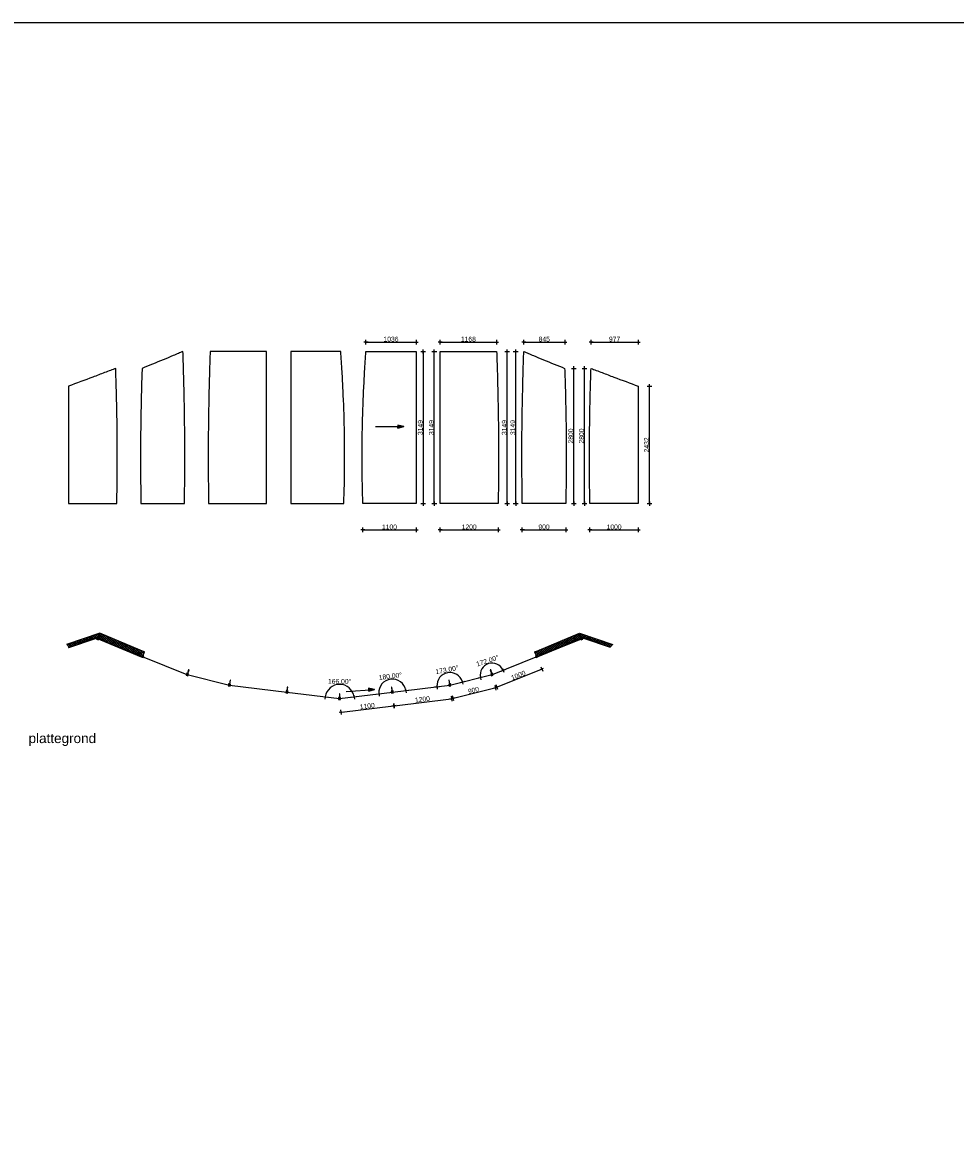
# Model space of a CAD drawing. Header units: metres. Extents: x 63115 to 703450, y -261936 to -53969.
# Tile 9 of 174: x 105493 to 124803, y -215739 to -192341. Entities that reach past the tile are written whole.
import ezdxf

# ---------------------------------------------------------------- set-up
doc = ezdxf.new("R2010")
doc.units = ezdxf.units.M
doc.header["$PDMODE"] = 35
doc.header["$PDSIZE"] = 50
doc.layers.get('0').update_dxf_attribs({"true_color": 0x83b7c5})
doc.layers.get('DEFPOINTS').update_dxf_attribs({"color": 6})
for name, color, linetype in [('_02-section-thick', 3, 'Continuous'), ('_02Binnenwanden', 2, 'Continuous'), ('_03-PROJECTION', 1, 'Continuous'), ('_05text5', 8, 'Continuous'), ('_06-DIMENSIONS', 7, 'Continuous'), ('_06dimentions50', 7, 'Continuous'), ('Make2D visible lines', 1, 'Continuous')]:
    doc.layers.add(name, color=color, linetype=linetype)
doc.styles.add('NIO 1_5 klein', font='arial.ttf', dxfattribs={"height": 10})
doc.styles.add('NIOstandard', font='arial.ttf')
doc.dimstyles.new('NIO-50-KLEIN', dxfattribs={"dimtxt": 100, "dimasz": 10, "dimexe": 2, "dimexo": 5, "dimgap": 10, "dimtad": 1, "dimdec": 0, "dimzin": 0, "dimdsep": 46, "dimtxsty": 'NIOstandard', "dimblk1": 'MAATSTR', "dimblk2": 'MAATSTR', "dimsah": 1, "dimcen": 0, "dimdle": 1.5, "dimse1": 1, "dimse2": 1, "dimclrd": 7, "dimclre": 256, "dimclrt": 256, "dimazin": 0, "dimtfac": 1, "dimtdec": 0, "dimtofl": 0, "dimtmove": 1, "dimatfit": 2, "dimldrblk": 'MAATSTR', "dimfxl": 1, "dimtvp": 1, "dimtolj": 1, "dimtzin": 0, "dimarcsym": 0})
pattern_1 = [(45, (-511.05, 401.453), (-22.45064, 22.45064), []), (135, (-511.05, 401.453), (-22.45064, -22.45064), [])]

# ---------------------------------------------------------------- blocks, each defined once
blk = doc.blocks.new('arrow')
at = {"layer": '_03-PROJECTION'}
h = blk.add_hatch(color=256, dxfattribs=at)
h.dxf.hatch_style = 1
h.paths.add_polyline_path([(-580, 39), (-580, -39), (-732, 0)])
for points in [[(0, 0), (-732, 0), (-580, 39), (-580, 0)], [(0, 0), (-732, 0), (-580, -39), (-580, 0)]]:
    blk.add_lwpolyline(points, dxfattribs=at)
blk.add_lwpolyline([(-580, 39), (-580, -39), (-732, 0)], close=True, dxfattribs=at)
blk = doc.blocks.new('pui_nieuw')
at = {"layer": '_03-PROJECTION'}
h = blk.add_hatch(dxfattribs=at)
h.set_pattern_fill('ANSI37', color=256, scale=10)
h.set_pattern_definition(pattern_1)
h.paths.add_polyline_path([(-5652, -1599), (-5610, -1660), (-5037, -1457), (-4135, -1833), (-4131, -1824), (-4103, -1836), (-4062, -1741), (-4967, -1363)])
h = blk.add_hatch(dxfattribs=at)
h.set_pattern_fill('ANSI37', color=256, scale=10)
h.set_pattern_definition(pattern_1)
h.paths.add_polyline_path([(5652, -1599), (5610, -1660), (5037, -1457), (4135, -1833), (4131, -1824), (4103, -1836), (4062, -1741), (4967, -1363)])
at = {"layer": '_02-section-thick'}
for points in [[(-5610, -1660), (-5037, -1457), (-4102, -1847)], [(-5608, -1662), (-5035, -1466), (-4106, -1854)], [(5610, -1660), (5037, -1457), (4102, -1847)], [(5608, -1662), (5035, -1466), (4106, -1854)]]:
    blk.add_lwpolyline(points, dxfattribs=at)
at = {"layer": '_02Binnenwanden'}
for points in [[(-5610, -1660), (-5037, -1457), (-4103, -1847), (-4102, -1845), (-4084, -1852), (-4047, -1748), (-4967, -1363), (-5655, -1599)], [(5610, -1660), (5037, -1457), (4103, -1847), (4102, -1845), (4084, -1852), (4047, -1748), (4967, -1363), (5655, -1599)]]:
    blk.add_lwpolyline(points, dxfattribs=at)
at = {"layer": 'Make2D visible lines'}
for points in [[(-4976, -1381), (-5006, -1455)], [(-4997, -1459), (-4967, -1385)], [(-4967, -1385), (-4976, -1381)], [(4977, -1381), (4968, -1385)], [(4968, -1385), (4997, -1459)], [(5007, -1455), (4977, -1381)], [(-5031, -1477), (-5035, -1487)], [(-5035, -1487), (-4998, -1501)], [(-5014, -1484), (-5031, -1477)], [(-5020, -1449), (-5024, -1459)], [(-5024, -1459), (-5006, -1466)], [(-5006, -1455), (-5020, -1449)], [(-5006, -1466), (-5014, -1484)], [(-5012, -1485), (-5004, -1467)], [(-4994, -1492), (-5012, -1485)], [(-4083, -1852), (-5010, -1478)], [(-5004, -1467), (-4987, -1474)], [(-4998, -1501), (-4994, -1492)], [(-4983, -1464), (-4997, -1459)], [(-4987, -1474), (-4983, -1464)], [(5010, -1478), (4083, -1852)], [(4083, -1852), (5010, -1478)], [(4997, -1459), (4984, -1464)], [(4984, -1464), (4987, -1474)], [(4987, -1474), (5005, -1467)], [(5012, -1485), (4995, -1492)], [(4995, -1492), (4999, -1501)], [(4999, -1501), (5036, -1487)], [(5005, -1467), (5012, -1485)], [(5021, -1449), (5007, -1455)], [(5007, -1466), (5024, -1459)], [(5014, -1484), (5007, -1466)], [(5032, -1477), (5014, -1484)], [(5024, -1459), (5021, -1449)], [(5036, -1487), (5032, -1477)], [(-4102, -1845), (-4106, -1854)], [(-4106, -1854), (-4069, -1869)], [(-4084, -1852), (-4102, -1845)], [(-4091, -1817), (-4094, -1826)], [(-4094, -1826), (-4077, -1833)], [(-4077, -1823), (-4091, -1817)], [(-4077, -1833), (-4084, -1852)], [(-3155, -2227), (-4083, -1852)], [(-4082, -1853), (-4075, -1834)], [(-4065, -1860), (-4082, -1853)], [(-4047, -1748), (-4077, -1823)], [(-4075, -1834), (-4057, -1841)], [(-4069, -1869), (-4065, -1860)], [(-4067, -1826), (-4037, -1752)], [(-4054, -1832), (-4067, -1826)], [(-4057, -1841), (-4054, -1832)], [(-4037, -1752), (-4047, -1748)], [(4065, -1860), (3156, -2227)], [(4047, -1748), (4037, -1752)], [(4037, -1752), (4067, -1826)], [(4077, -1823), (4047, -1748)], [(4067, -1826), (4054, -1832)], [(4054, -1832), (4057, -1841)], [(4057, -1841), (4075, -1834)], [(4082, -1853), (4065, -1860)], [(4065, -1860), (4069, -1869)], [(4069, -1869), (4106, -1854)], [(4075, -1834), (4082, -1853)], [(4091, -1817), (4077, -1823)], [(4077, -1833), (4094, -1826)], [(4084, -1852), (4077, -1833)], [(4083, -1852), (4082, -1853)], [(4094, -1826), (4091, -1817)], [(4106, -1854), (4102, -1845)], [(-3175, -2221), (-3178, -2230)], [(-3178, -2230), (-3140, -2243)], [(-3157, -2227), (-3175, -2221)], [(-3166, -2192), (-3169, -2202)], [(-3169, -2202), (-3151, -2208)], [(-3152, -2197), (-3166, -2192)], [(-3151, -2208), (-3157, -2227)], [(-3155, -2227), (-3149, -2208)], [(-2282, -2445), (-3155, -2227)], [(-3137, -2233), (-3155, -2227)], [(-3127, -2121), (-3152, -2197)], [(-3149, -2208), (-3131, -2214)], [(-3142, -2200), (-3117, -2124)], [(-3128, -2205), (-3142, -2200)], [(-3140, -2243), (-3137, -2233)], [(-3131, -2214), (-3128, -2205)], [(-3117, -2124), (-3127, -2121)], [(-2268, -2336), (-2282, -2414)], [(-2272, -2416), (-2258, -2337)], [(-2258, -2337), (-2268, -2336)], [(2268, -2336), (2258, -2337)], [(2258, -2337), (2272, -2416)], [(2282, -2414), (2268, -2336)], [(3156, -2227), (2283, -2445)], [(3127, -2121), (3117, -2124)], [(3117, -2124), (3142, -2200)], [(3152, -2197), (3127, -2121)], [(3142, -2200), (3128, -2205)], [(3128, -2205), (3131, -2214)], [(3131, -2214), (3149, -2208)], [(3155, -2227), (3137, -2233)], [(3137, -2233), (3140, -2243)], [(3140, -2243), (3178, -2230)], [(3149, -2208), (3155, -2227)], [(3151, -2208), (3169, -2202)], [(3157, -2227), (3151, -2208)], [(3166, -2192), (3152, -2197)], [(3175, -2221), (3157, -2227)], [(3169, -2202), (3166, -2192)], [(3178, -2230), (3175, -2221)], [(-2303, -2441), (-2304, -2451)], [(-2304, -2451), (-2265, -2458)], [(-2284, -2444), (-2303, -2441)], [(-2297, -2411), (-2299, -2421)], [(-2299, -2421), (-2280, -2425)], [(-2282, -2414), (-2297, -2411)], [(-2280, -2425), (-2284, -2444)], [(-2282, -2445), (-2278, -2425)], [(-2263, -2448), (-2282, -2445)], [(-1091, -2591), (-2282, -2445)], [(-2278, -2425), (-2260, -2429)], [(-2258, -2419), (-2272, -2416)], [(-2265, -2458), (-2263, -2448)], [(-2260, -2429), (-2258, -2419)], [(-1108, -2559), (-1109, -2569)], [(-1109, -2569), (-1090, -2571)], [(-1093, -2560), (-1108, -2559)], [(-1083, -2481), (-1093, -2560)], [(-1090, -2571), (-1093, -2591)], [(-1091, -2591), (-1088, -2571)], [(-1088, -2571), (-1070, -2573)], [(-1073, -2482), (-1083, -2481)], [(-1083, -2562), (-1073, -2482)], [(-1068, -2564), (-1083, -2562)], [(-1070, -2573), (-1068, -2564)], [(1083, -2562), (1068, -2564)], [(1068, -2564), (1070, -2573)], [(1070, -2573), (1088, -2571)], [(1083, -2481), (1073, -2482)], [(1073, -2482), (1083, -2562)], [(1093, -2560), (1083, -2481)], [(1088, -2571), (1091, -2591)], [(1090, -2571), (1109, -2569)], [(1093, -2591), (1090, -2571)], [(2283, -2445), (1092, -2591)], [(1108, -2559), (1093, -2560)], [(1109, -2569), (1108, -2559)], [(2272, -2416), (2258, -2419)], [(2258, -2419), (2260, -2429)], [(2260, -2429), (2278, -2425)], [(2282, -2445), (2263, -2448)], [(2263, -2448), (2265, -2458)], [(2265, -2458), (2304, -2451)], [(2278, -2425), (2282, -2445)], [(2280, -2425), (2299, -2421)], [(2284, -2444), (2280, -2425)], [(2297, -2411), (2282, -2414)], [(2303, -2441), (2284, -2444)], [(2299, -2421), (2297, -2411)], [(2304, -2451), (2303, -2441)], [(-1112, -2588), (-1113, -2598)], [(-1113, -2598), (-1073, -2603)], [(-1093, -2591), (-1112, -2588)], [(0, -2725), (-1091, -2591)], [(-1072, -2593), (-1091, -2591)], [(-1073, -2603), (-1072, -2593)], [(-20, -2695), (-20, -2705)], [(-5, -2695), (-20, -2695)], [(-20, -2705), (-1, -2705)], [(-20, -2725), (-20, -2735)], [(-1, -2725), (-20, -2725)], [(-20, -2735), (20, -2735)], [(-5, -2615), (-5, -2695)], [(5, -2615), (-5, -2615)], [(-1, -2705), (-1, -2725)], [(1092, -2591), (0, -2725)], [(1, -2705), (20, -2705)], [(1, -2725), (1, -2705)], [(20, -2725), (1, -2725)], [(5, -2695), (5, -2615)], [(20, -2695), (5, -2695)], [(20, -2705), (20, -2695)], [(20, -2735), (20, -2725)], [(1072, -2593), (1073, -2603)], [(1073, -2603), (1113, -2598)], [(1113, -2598), (1112, -2588)]]:
    blk.add_lwpolyline(points, dxfattribs=at)
at = {"layer": '_02-section-thick', "xscale": -0.8, "yscale": 0.8, "rotation": 4.397972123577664}
blk.add_blockref('arrow', (139, -2571), dxfattribs=at)
blk = doc.blocks.new('MAATSTR')
at = {"linetype": 'Continuous'}
for p, q in [((-4.2, 0), (4.2, 0)), ((0, 5), (0, -5))]:
    blk.add_line(p, q, dxfattribs=at)
at = {"linetype": 'Continuous', "const_width": 1.5}
blk.add_lwpolyline([(-0.8, 0, 1), (0.8, 0, 1)], format="xyb", close=True, dxfattribs=at)
blk = doc.blocks.new('*D157')
at = {"layer": '_03-PROJECTION', "color": 7, "lineweight": -2, "transparency": 16777216}
blk.add_line((112100, -206610), (113172, -206478), dxfattribs=at)
at = {"layer": 'DEFPOINTS', "color": 0, "transparency": 16777216}
for p in [(112056, -206336, 130), (113148, -206202, 130), (113182, -206477)]:
    blk.add_point(p, dxfattribs=at)
at = {"layer": '_03-PROJECTION', "color": 7, "lineweight": -2, "transparency": 16777216, "xscale": 10, "yscale": 10, "zscale": 10}
for p, rotation in [((112090, -206611), 187.0000006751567), ((113182, -206477), 7.000000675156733)]:
    blk.add_blockref('MAATSTR', p, dxfattribs=dict(at, rotation=rotation))
at = {"layer": '_03-PROJECTION', "transparency": 16777216, "insert": (112628, -206483), "char_height": 100, "attachment_point": 5, "rotation": 7, "style": 'NIOstandard'}
blk.add_mtext('\\A1;1100', dxfattribs=at)
blk = doc.blocks.new('*D158')
at = {"layer": '_03-PROJECTION', "color": 7, "lineweight": -2, "transparency": 16777216}
blk.add_line((113191, -206476), (114363, -206332), dxfattribs=at)
at = {"layer": 'DEFPOINTS', "color": 0, "transparency": 16777216}
for p in [(114339, -206056, 130), (113148, -206202, 130), (114373, -206331)]:
    blk.add_point(p, dxfattribs=at)
at = {"layer": '_03-PROJECTION', "color": 7, "lineweight": -2, "transparency": 16777216, "xscale": 10, "yscale": 10, "zscale": 10}
for p, rotation in [((114373, -206331), 7.000000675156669), ((113182, -206477), 187.0000006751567)]:
    blk.add_blockref('MAATSTR', p, dxfattribs=dict(at, rotation=rotation))
at = {"layer": '_03-PROJECTION', "transparency": 16777216, "insert": (113770, -206343), "char_height": 100, "attachment_point": 5, "rotation": 7, "style": 'NIOstandard'}
blk.add_mtext('\\A1;1200', dxfattribs=at)
blk = doc.blocks.new('*D159')
at = {"layer": '_03-PROJECTION', "color": 7, "lineweight": -2, "transparency": 16777216}
blk.add_line((114415, -206320), (115269, -206107), dxfattribs=at)
at = {"layer": 'DEFPOINTS', "color": 0, "transparency": 16777216}
for p in [(115212, -205838, 130), (114339, -206056, 130), (115279, -206105)]:
    blk.add_point(p, dxfattribs=at)
at = {"layer": '_03-PROJECTION', "color": 7, "lineweight": -2, "transparency": 16777216, "xscale": 10, "yscale": 10, "zscale": 10}
for p, rotation in [((115279, -206105), 14.00000000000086), ((114405, -206323), 194.0000000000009)]:
    blk.add_blockref('MAATSTR', p, dxfattribs=dict(at, rotation=rotation))
at = {"layer": '_03-PROJECTION', "transparency": 16777216, "insert": (114827, -206155), "char_height": 100, "attachment_point": 5, "rotation": 14, "style": 'NIOstandard'}
blk.add_mtext('\\A1;900', dxfattribs=at)
blk = doc.blocks.new('*D160')
at = {"layer": '_03-PROJECTION', "color": 7, "lineweight": -2, "transparency": 16777216}
blk.add_line((115323, -206087), (116232, -205720), dxfattribs=at)
at = {"layer": 'DEFPOINTS', "color": 0, "transparency": 16777216}
for p in [(116139, -205464, 130), (115212, -205838, 130), (116241, -205716)]:
    blk.add_point(p, dxfattribs=at)
at = {"layer": '_03-PROJECTION', "color": 7, "lineweight": -2, "transparency": 16777216, "xscale": 10, "yscale": 10, "zscale": 10}
for p, rotation in [((116241, -205716), 21.99999999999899), ((115314, -206091), 201.999999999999)]:
    blk.add_blockref('MAATSTR', p, dxfattribs=dict(at, rotation=rotation))
at = {"layer": '_03-PROJECTION', "transparency": 16777216, "insert": (115755, -205847), "char_height": 100, "attachment_point": 5, "rotation": 22, "style": 'NIOstandard'}
blk.add_mtext('\\A1;1000', dxfattribs=at)
blk = doc.blocks.new('*D161')
at = {"layer": '_06-DIMENSIONS', "color": 7, "lineweight": -2, "transparency": 16777216}
blk.add_arc((112056, -206336), 302, 8.898, 171.098, dxfattribs=at)
at = {"layer": 'DEFPOINTS', "color": 0, "transparency": 16777216}
for p in [(112196, -206069), (110965, -206202, 130), (112056, -206336, 130), (112056, -206336, 130), (113148, -206202, 130)]:
    blk.add_point(p, dxfattribs=at)
at = {"layer": '_06-DIMENSIONS', "color": 7, "lineweight": -2, "transparency": 16777216, "xscale": 10, "yscale": 10, "zscale": 10}
for p, rotation in [((111756, -206300), 262.0469941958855), ((112356, -206300), 277.9490164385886)]:
    blk.add_blockref('MAATSTR', p, dxfattribs=dict(at, rotation=rotation))
at = {"layer": '_06-DIMENSIONS', "transparency": 16777216, "insert": (112056, -205973), "char_height": 100, "attachment_point": 5, "rotation": 359.998, "style": 'NIOstandard'}
blk.add_mtext('\\A1;166.00°', dxfattribs=at)
blk = doc.blocks.new('*D162')
at = {"layer": '_06-DIMENSIONS', "color": 7, "lineweight": -2, "transparency": 16777216}
blk.add_arc((113148, -206202), 279, 9.0542, 184.9458, dxfattribs=at)
at = {"layer": 'DEFPOINTS', "color": 0, "transparency": 16777216}
for p in [(113257, -205946), (114339, -206056, 130), (112056, -206336, 130), (113148, -206202, 130), (113148, -206202, 130)]:
    blk.add_point(p, dxfattribs=at)
at = {"layer": '_06-DIMENSIONS', "color": 7, "lineweight": -2, "transparency": 16777216, "xscale": 10, "yscale": 10, "zscale": 10}
for p, rotation in [((113425, -206168), 278.0270922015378), ((112871, -206236), 275.972908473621)]:
    blk.add_blockref('MAATSTR', p, dxfattribs=dict(at, rotation=rotation))
at = {"layer": '_06-DIMENSIONS', "transparency": 16777216, "insert": (113106, -205865), "char_height": 100, "attachment_point": 5, "rotation": 7, "style": 'NIOstandard'}
blk.add_mtext('\\A1;180.00°', dxfattribs=at)
blk = doc.blocks.new('*D163')
at = {"layer": '_06-DIMENSIONS', "color": 7, "lineweight": -2, "transparency": 16777216}
blk.add_arc((114339, -206056), 268, 16.1345, 184.8655, dxfattribs=at)
at = {"layer": 'DEFPOINTS', "color": 0, "transparency": 16777216}
for p in [(114423, -205801), (115212, -205838, 130), (114339, -206056, 130), (114339, -206056, 130), (113148, -206202, 130)]:
    blk.add_point(p, dxfattribs=at)
at = {"layer": '_06-DIMENSIONS', "color": 7, "lineweight": -2, "transparency": 16777216, "xscale": 10, "yscale": 10, "zscale": 10}
for p, rotation in [((114072, -206089), 275.9327693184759), ((114599, -205991), 285.0672306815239)]:
    blk.add_blockref('MAATSTR', p, dxfattribs=dict(at, rotation=rotation))
at = {"layer": '_06-DIMENSIONS', "transparency": 16777216, "insert": (114279, -205732), "char_height": 100, "attachment_point": 5, "rotation": 10.5, "style": 'NIOstandard'}
blk.add_mtext('\\A1;173.00°', dxfattribs=at)
blk = doc.blocks.new('*D164')
at = {"layer": '_06-DIMENSIONS', "color": 7, "lineweight": -2, "transparency": 16777216}
blk.add_arc((115212, -205838), 246, 24.3247, 191.6753, dxfattribs=at)
at = {"layer": 'DEFPOINTS', "color": 0, "transparency": 16777216}
for p in [(115258, -205596), (116121, -205471, 130), (115212, -205838, 130), (115212, -205838, 130), (114339, -206056, 130)]:
    blk.add_point(p, dxfattribs=at)
at = {"layer": '_06-DIMENSIONS', "color": 7, "lineweight": -2, "transparency": 16777216, "xscale": 10, "yscale": 10, "zscale": 10}
for p, rotation in [((114973, -205898), 282.8376332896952), ((115441, -205746), 293.1623667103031)]:
    blk.add_blockref('MAATSTR', p, dxfattribs=dict(at, rotation=rotation))
at = {"layer": '_06-DIMENSIONS', "transparency": 16777216, "insert": (115117, -205546), "char_height": 100, "attachment_point": 5, "rotation": 18, "style": 'NIOstandard'}
blk.add_mtext('\\A1;172.00°', dxfattribs=at)
blk = doc.blocks.new('*D165')
at = {"layer": '_06-DIMENSIONS', "color": 7, "lineweight": -2, "transparency": 16777216}
blk.add_line((112548, -202838), (113628, -202838), dxfattribs=at)
at = {"layer": 'DEFPOINTS', "color": 0, "transparency": 16777216}
for p in [(112538, -202295), (113638, -202295), (113638, -202838)]:
    blk.add_point(p, dxfattribs=at)
at = {"layer": '_06-DIMENSIONS', "color": 7, "lineweight": -2, "transparency": 16777216, "xscale": 10, "yscale": 10, "zscale": 10, "rotation": 180}
blk.add_blockref('MAATSTR', (112538, -202838), dxfattribs=at)
at = {"layer": '_06-DIMENSIONS', "color": 7, "lineweight": -2, "transparency": 16777216, "xscale": 10, "yscale": 10, "zscale": 10}
blk.add_blockref('MAATSTR', (113638, -202838), dxfattribs=at)
at = {"layer": '_06-DIMENSIONS', "transparency": 16777216, "insert": (113088, -202777), "char_height": 100, "attachment_point": 5, "style": 'NIOstandard'}
blk.add_mtext('\\A1;1100', dxfattribs=at)
blk = doc.blocks.new('*D166')
at = {"layer": '_06-DIMENSIONS', "color": 7, "lineweight": -2, "transparency": 16777216}
blk.add_line((114148, -202838), (115328, -202838), dxfattribs=at)
at = {"layer": 'DEFPOINTS', "color": 0, "transparency": 16777216}
for p in [(114138, -202295), (115338, -202295), (115338, -202838)]:
    blk.add_point(p, dxfattribs=at)
at = {"layer": '_06-DIMENSIONS', "color": 7, "lineweight": -2, "transparency": 16777216, "xscale": 10, "yscale": 10, "zscale": 10, "rotation": 180}
blk.add_blockref('MAATSTR', (114138, -202838), dxfattribs=at)
at = {"layer": '_06-DIMENSIONS', "color": 7, "lineweight": -2, "transparency": 16777216, "xscale": 10, "yscale": 10, "zscale": 10}
blk.add_blockref('MAATSTR', (115338, -202838), dxfattribs=at)
at = {"layer": '_06-DIMENSIONS', "transparency": 16777216, "insert": (114738, -202777), "char_height": 100, "attachment_point": 5, "style": 'NIOstandard'}
blk.add_mtext('\\A1;1200', dxfattribs=at)
blk = doc.blocks.new('*D167')
at = {"layer": '_06-DIMENSIONS', "color": 7, "lineweight": -2, "transparency": 16777216}
blk.add_line((115848, -202838), (116728, -202838), dxfattribs=at)
at = {"layer": 'DEFPOINTS', "color": 0, "transparency": 16777216}
for p in [(115838, -202295), (116738, -202295), (116738, -202838)]:
    blk.add_point(p, dxfattribs=at)
at = {"layer": '_06-DIMENSIONS', "color": 7, "lineweight": -2, "transparency": 16777216, "xscale": 10, "yscale": 10, "zscale": 10, "rotation": 180}
blk.add_blockref('MAATSTR', (115838, -202838), dxfattribs=at)
at = {"layer": '_06-DIMENSIONS', "color": 7, "lineweight": -2, "transparency": 16777216, "xscale": 10, "yscale": 10, "zscale": 10}
blk.add_blockref('MAATSTR', (116738, -202838), dxfattribs=at)
at = {"layer": '_06-DIMENSIONS', "transparency": 16777216, "insert": (116288, -202777), "char_height": 100, "attachment_point": 5, "style": 'NIOstandard'}
blk.add_mtext('\\A1;900', dxfattribs=at)
blk = doc.blocks.new('*D168')
at = {"layer": '_06-DIMENSIONS', "color": 7, "lineweight": -2, "transparency": 16777216}
blk.add_line((117248, -202838), (118228, -202838), dxfattribs=at)
at = {"layer": 'DEFPOINTS', "color": 0, "transparency": 16777216}
for p in [(117238, -202295), (118238, -202295), (118238, -202838)]:
    blk.add_point(p, dxfattribs=at)
at = {"layer": '_06-DIMENSIONS', "color": 7, "lineweight": -2, "transparency": 16777216, "xscale": 10, "yscale": 10, "zscale": 10, "rotation": 180}
blk.add_blockref('MAATSTR', (117238, -202838), dxfattribs=at)
at = {"layer": '_06-DIMENSIONS', "color": 7, "lineweight": -2, "transparency": 16777216, "xscale": 10, "yscale": 10, "zscale": 10}
blk.add_blockref('MAATSTR', (118238, -202838), dxfattribs=at)
at = {"layer": '_06-DIMENSIONS', "transparency": 16777216, "insert": (117738, -202777), "char_height": 100, "attachment_point": 5, "style": 'NIOstandard'}
blk.add_mtext('\\A1;1000', dxfattribs=at)
blk = doc.blocks.new('*D169')
at = {"layer": '_06-DIMENSIONS', "color": 7, "lineweight": -2, "transparency": 16777216}
blk.add_line((118472, -202285), (118472, -199872), dxfattribs=at)
at = {"layer": 'DEFPOINTS', "color": 0, "transparency": 16777216}
for p in [(118238, -199862), (118472, -199862), (118238, -202295)]:
    blk.add_point(p, dxfattribs=at)
at = {"layer": '_06-DIMENSIONS', "color": 7, "lineweight": -2, "transparency": 16777216, "xscale": 10, "yscale": 10, "zscale": 10}
for p, rotation in [((118472, -199862), 90), ((118472, -202295), 270)]:
    blk.add_blockref('MAATSTR', p, dxfattribs=dict(at, rotation=rotation))
at = {"layer": '_06-DIMENSIONS', "transparency": 16777216, "insert": (118411, -201079), "char_height": 100, "attachment_point": 5, "rotation": 90, "style": 'NIOstandard'}
blk.add_mtext('\\A1;2432', dxfattribs=at)
blk = doc.blocks.new('*D170')
at = {"layer": '_06-DIMENSIONS', "color": 7, "lineweight": -2, "transparency": 16777216}
blk.add_line((117124, -202285), (117124, -199505), dxfattribs=at)
at = {"layer": 'DEFPOINTS', "color": 0, "transparency": 16777216}
for p in [(117124, -199495), (117261, -199495), (117238, -202295)]:
    blk.add_point(p, dxfattribs=at)
at = {"layer": '_06-DIMENSIONS', "color": 7, "lineweight": -2, "transparency": 16777216, "xscale": 10, "yscale": 10, "zscale": 10}
for p, rotation in [((117124, -199495), 90), ((117124, -202295), 270)]:
    blk.add_blockref('MAATSTR', p, dxfattribs=dict(at, rotation=rotation))
at = {"layer": '_06-DIMENSIONS', "transparency": 16777216, "insert": (117063, -200895), "char_height": 100, "attachment_point": 5, "rotation": 90, "style": 'NIOstandard'}
blk.add_mtext('\\A1;2800', dxfattribs=at)
blk = doc.blocks.new('*D171')
at = {"layer": '_06-DIMENSIONS', "color": 7, "lineweight": -2, "transparency": 16777216}
blk.add_line((116903, -202285), (116903, -199505), dxfattribs=at)
at = {"layer": 'DEFPOINTS', "color": 0, "transparency": 16777216}
for p in [(116715, -199495), (116903, -199495), (116738, -202295)]:
    blk.add_point(p, dxfattribs=at)
at = {"layer": '_06-DIMENSIONS', "color": 7, "lineweight": -2, "transparency": 16777216, "xscale": 10, "yscale": 10, "zscale": 10}
for p, rotation in [((116903, -199495), 90), ((116903, -202295), 270)]:
    blk.add_blockref('MAATSTR', p, dxfattribs=dict(at, rotation=rotation))
at = {"layer": '_06-DIMENSIONS', "transparency": 16777216, "insert": (116842, -200895), "char_height": 100, "attachment_point": 5, "rotation": 90, "style": 'NIOstandard'}
blk.add_mtext('\\A1;2800', dxfattribs=at)
blk = doc.blocks.new('*D172')
at = {"layer": '_06-DIMENSIONS', "color": 7, "lineweight": -2, "transparency": 16777216}
blk.add_line((115702, -202285), (115702, -199156), dxfattribs=at)
at = {"layer": 'DEFPOINTS', "color": 0, "transparency": 16777216}
for p in [(115702, -199146), (115869, -199146), (115838, -202295)]:
    blk.add_point(p, dxfattribs=at)
at = {"layer": '_06-DIMENSIONS', "color": 7, "lineweight": -2, "transparency": 16777216, "xscale": 10, "yscale": 10, "zscale": 10}
for p, rotation in [((115702, -199146), 90), ((115702, -202295), 270)]:
    blk.add_blockref('MAATSTR', p, dxfattribs=dict(at, rotation=rotation))
at = {"layer": '_06-DIMENSIONS', "transparency": 16777216, "insert": (115641, -200720), "char_height": 100, "attachment_point": 5, "rotation": 90, "style": 'NIOstandard'}
blk.add_mtext('\\A1;3149', dxfattribs=at)
blk = doc.blocks.new('*D173')
at = {"layer": '_06-DIMENSIONS', "color": 7, "lineweight": -2, "transparency": 16777216}
blk.add_line((115526, -202285), (115526, -199156), dxfattribs=at)
at = {"layer": 'DEFPOINTS', "color": 0, "transparency": 16777216}
for p in [(115306, -199146), (115526, -199146), (115338, -202295)]:
    blk.add_point(p, dxfattribs=at)
at = {"layer": '_06-DIMENSIONS', "color": 7, "lineweight": -2, "transparency": 16777216, "xscale": 10, "yscale": 10, "zscale": 10}
for p, rotation in [((115526, -199146), 90), ((115526, -202295), 270)]:
    blk.add_blockref('MAATSTR', p, dxfattribs=dict(at, rotation=rotation))
at = {"layer": '_06-DIMENSIONS', "transparency": 16777216, "insert": (115465, -200720), "char_height": 100, "attachment_point": 5, "rotation": 90, "style": 'NIOstandard'}
blk.add_mtext('\\A1;3149', dxfattribs=at)
blk = doc.blocks.new('*D174')
at = {"layer": '_06-DIMENSIONS', "color": 7, "lineweight": -2, "transparency": 16777216}
blk.add_line((114016, -202285), (114016, -199156), dxfattribs=at)
at = {"layer": 'DEFPOINTS', "color": 0, "transparency": 16777216}
for p in [(114016, -199146), (114138, -199146), (114138, -202295)]:
    blk.add_point(p, dxfattribs=at)
at = {"layer": '_06-DIMENSIONS', "color": 7, "lineweight": -2, "transparency": 16777216, "xscale": 10, "yscale": 10, "zscale": 10}
for p, rotation in [((114016, -199146), 90), ((114016, -202295), 270)]:
    blk.add_blockref('MAATSTR', p, dxfattribs=dict(at, rotation=rotation))
at = {"layer": '_06-DIMENSIONS', "transparency": 16777216, "insert": (113955, -200720), "char_height": 100, "attachment_point": 5, "rotation": 90, "style": 'NIOstandard'}
blk.add_mtext('\\A1;3149', dxfattribs=at)
blk = doc.blocks.new('*D175')
at = {"layer": '_06-DIMENSIONS', "color": 7, "lineweight": -2, "transparency": 16777216}
blk.add_line((113787, -199156), (113787, -202285), dxfattribs=at)
at = {"layer": 'DEFPOINTS', "color": 0, "transparency": 16777216}
for p in [(113638, -199146), (113638, -202295), (113787, -202295)]:
    blk.add_point(p, dxfattribs=at)
at = {"layer": '_06-DIMENSIONS', "color": 7, "lineweight": -2, "transparency": 16777216, "xscale": 10, "yscale": 10, "zscale": 10}
for p, rotation in [((113787, -199146), 90), ((113787, -202295), 270)]:
    blk.add_blockref('MAATSTR', p, dxfattribs=dict(at, rotation=rotation))
at = {"layer": '_06-DIMENSIONS', "transparency": 16777216, "insert": (113726, -200720), "char_height": 100, "attachment_point": 5, "rotation": 90, "style": 'NIOstandard'}
blk.add_mtext('\\A1;3149', dxfattribs=at)
blk = doc.blocks.new('*D176')
at = {"layer": '_06-DIMENSIONS', "color": 7, "lineweight": -2, "transparency": 16777216}
blk.add_line((112612, -198952), (113628, -198952), dxfattribs=at)
at = {"layer": 'DEFPOINTS', "color": 0, "transparency": 16777216}
for p in [(113638, -198952), (112602, -199145), (113638, -199146)]:
    blk.add_point(p, dxfattribs=at)
at = {"layer": '_06-DIMENSIONS', "color": 7, "lineweight": -2, "transparency": 16777216, "xscale": 10, "yscale": 10, "zscale": 10, "rotation": 180}
blk.add_blockref('MAATSTR', (112602, -198952), dxfattribs=at)
at = {"layer": '_06-DIMENSIONS', "color": 7, "lineweight": -2, "transparency": 16777216, "xscale": 10, "yscale": 10, "zscale": 10}
blk.add_blockref('MAATSTR', (113638, -198952), dxfattribs=at)
at = {"layer": '_06-DIMENSIONS', "transparency": 16777216, "insert": (113120, -198891), "char_height": 100, "attachment_point": 5, "style": 'NIOstandard'}
blk.add_mtext('\\A1;1036', dxfattribs=at)
blk = doc.blocks.new('*D177')
at = {"layer": '_06-DIMENSIONS', "color": 7, "lineweight": -2, "transparency": 16777216}
blk.add_line((114148, -198952), (115296, -198952), dxfattribs=at)
at = {"layer": 'DEFPOINTS', "color": 0, "transparency": 16777216}
for p in [(115306, -198952), (114138, -199146), (115306, -199146)]:
    blk.add_point(p, dxfattribs=at)
at = {"layer": '_06-DIMENSIONS', "color": 7, "lineweight": -2, "transparency": 16777216, "xscale": 10, "yscale": 10, "zscale": 10, "rotation": 180}
blk.add_blockref('MAATSTR', (114138, -198952), dxfattribs=at)
at = {"layer": '_06-DIMENSIONS', "color": 7, "lineweight": -2, "transparency": 16777216, "xscale": 10, "yscale": 10, "zscale": 10}
blk.add_blockref('MAATSTR', (115306, -198952), dxfattribs=at)
at = {"layer": '_06-DIMENSIONS', "transparency": 16777216, "insert": (114722, -198891), "char_height": 100, "attachment_point": 5, "style": 'NIOstandard'}
blk.add_mtext('\\A1;1168', dxfattribs=at)
blk = doc.blocks.new('*D178')
at = {"layer": '_06-DIMENSIONS', "color": 7, "lineweight": -2, "transparency": 16777216}
blk.add_line((115879, -198952), (116705, -198952), dxfattribs=at)
at = {"layer": 'DEFPOINTS', "color": 0, "transparency": 16777216}
for p in [(116715, -198952), (115869, -199146), (116715, -199495)]:
    blk.add_point(p, dxfattribs=at)
at = {"layer": '_06-DIMENSIONS', "color": 7, "lineweight": -2, "transparency": 16777216, "xscale": 10, "yscale": 10, "zscale": 10, "rotation": 180}
blk.add_blockref('MAATSTR', (115869, -198952), dxfattribs=at)
at = {"layer": '_06-DIMENSIONS', "color": 7, "lineweight": -2, "transparency": 16777216, "xscale": 10, "yscale": 10, "zscale": 10}
blk.add_blockref('MAATSTR', (116715, -198952), dxfattribs=at)
at = {"layer": '_06-DIMENSIONS', "transparency": 16777216, "insert": (116292, -198891), "char_height": 100, "attachment_point": 5, "style": 'NIOstandard'}
blk.add_mtext('\\A1;845', dxfattribs=at)
blk = doc.blocks.new('*D179')
at = {"layer": '_06-DIMENSIONS', "color": 7, "lineweight": -2, "transparency": 16777216}
blk.add_line((117271, -198952), (118228, -198952), dxfattribs=at)
at = {"layer": 'DEFPOINTS', "color": 0, "transparency": 16777216}
for p in [(118238, -198952), (117261, -199495), (118238, -199862)]:
    blk.add_point(p, dxfattribs=at)
at = {"layer": '_06-DIMENSIONS', "color": 7, "lineweight": -2, "transparency": 16777216, "xscale": 10, "yscale": 10, "zscale": 10, "rotation": 180}
blk.add_blockref('MAATSTR', (117261, -198952), dxfattribs=at)
at = {"layer": '_06-DIMENSIONS', "color": 7, "lineweight": -2, "transparency": 16777216, "xscale": 10, "yscale": 10, "zscale": 10}
blk.add_blockref('MAATSTR', (118238, -198952), dxfattribs=at)
at = {"layer": '_06-DIMENSIONS', "transparency": 16777216, "insert": (117749, -198891), "char_height": 100, "attachment_point": 5, "style": 'NIOstandard'}
blk.add_mtext('\\A1;977', dxfattribs=at)

msp = doc.modelspace()

# ---------------------------------------------------------------- linework, layer by layer
at = {"layer": '_06dimentions50'}
msp.add_lwpolyline([(63115, -192340.6), (202850.9, -192340.6), (202850.9, -238268.9), (63115, -238268.9)], close=True, dxfattribs=at)
at = {"layer": 'Make2D visible lines'}
for p, q in [((110543.8, -199145.5), (109375.4, -199145.6)), ((110543.8, -202294.6), (110543.8, -199145.5)), ((112080, -199145.4), (111043.8, -199145.5)), ((111043.8, -199145.5), (111043.8, -202294.6)), ((112601.6, -199145.4), (113637.8, -199145.5)), ((113637.8, -199145.5), (113637.8, -202294.6)), ((114137.8, -199145.5), (115306.2, -199145.6)), ((114137.8, -202294.6), (114137.8, -199145.5)), ((106443.8, -199862.5), (106443.8, -202294.6)), ((118237.8, -199862.5), (118237.8, -202294.6)), ((106443.8, -202294.6), (107443.8, -202294.6)), ((107943.8, -202294.6), (108843.8, -202294.6)), ((109343.8, -202294.6), (110543.8, -202294.6)), ((111043.8, -202294.6), (112143.4, -202294.6)), ((113637.8, -202294.6), (112538.1, -202294.6)), ((115337.8, -202294.6), (114137.8, -202294.6)), ((116737.8, -202294.6), (115837.8, -202294.6)), ((118237.8, -202294.6), (117237.8, -202294.6))]:
    msp.add_line(p, q, dxfattribs=at)
for points, knots in [([(108812.2, -199145.6), (108781, -199159), (108714.8, -199187.3), (108578.3, -199245), (108328.2, -199349.3), (108112.3, -199436.6), (107966.7, -199494.6)], [0, 0, 0, 0, 101.6246206, 215.9531165, 444.6110315, 914.6358272, 914.6358272, 914.6358272, 914.6358272]), ([(108843.8, -202294.6), (108848.1, -202035.8), (108853.5, -201517.3), (108850.9, -200737.2), (108839.9, -200083), (108825.8, -199551.9), (108817, -199282.3), (108812.2, -199145.6)], [-3149.4490606, -3149.4490606, -3149.4490606, -3149.4490606, -2373.027793, -1593.8687356, -809.2393972, -410.0905366, 0, 0, 0, 0]), ([(109375.4, -199145.6), (109370.5, -199282.3), (109361.7, -199551.9), (109347.7, -200083), (109336.6, -200737.2), (109334.1, -201517.3), (109339.4, -202035.8), (109343.8, -202294.6)], [0, 0, 0, 0, 410.0919571, 809.2404885, 1593.8690947, 2373.0277416, 3149.4490673, 3149.4490673, 3149.4490673, 3149.4490673]), ([(112143.4, -202294.6), (112152.3, -202032.1), (112163, -201514.3), (112157.6, -200733.7), (112135.7, -200084.8), (112107.5, -199553), (112089.9, -199283.7), (112080, -199145.4)], [-3151.2518006, -3151.2518006, -3151.2518006, -3151.2518006, -2363.4455247, -1597.518041, -809.7036657, -415.7961596, 0, 0, 0, 0]), ([(112538.1, -202294.6), (112529.2, -202032.1), (112518.6, -201514.3), (112523.9, -200733.7), (112545.9, -200084.8), (112574.1, -199553), (112591.7, -199283.7), (112601.6, -199145.4)], [-3151.2518006, -3151.2518006, -3151.2518006, -3151.2518006, -2363.4455247, -1597.518041, -809.7036657, -415.7961596, 0, 0, 0, 0]), ([(115306.2, -199145.6), (115311.1, -199282.3), (115319.9, -199551.9), (115333.9, -200083), (115344.9, -200737.2), (115347.5, -201517.3), (115342.2, -202035.8), (115337.8, -202294.6)], [0, 0, 0, 0, 410.0919571, 809.2404885, 1593.8690947, 2373.0277416, 3149.4490673, 3149.4490673, 3149.4490673, 3149.4490673]), ([(115837.8, -202294.6), (115833.4, -202035.8), (115828.1, -201517.3), (115830.7, -200737.2), (115841.7, -200083), (115855.7, -199551.9), (115864.5, -199282.3), (115869.4, -199145.6)], [-3149.4490606, -3149.4490606, -3149.4490606, -3149.4490606, -2373.027793, -1593.8687356, -809.2393972, -410.0905366, 0, 0, 0, 0]), ([(115869.4, -199145.6), (115900.5, -199159), (115966.7, -199187.3), (116103.2, -199245), (116353.4, -199349.3), (116569.3, -199436.6), (116714.8, -199494.6)], [0, 0, 0, 0, 101.6246206, 215.9531165, 444.6110315, 914.6358272, 914.6358272, 914.6358272, 914.6358272]), ([(107420.8, -199494.6), (107384.8, -199508.6), (107308.2, -199538.4), (107150.4, -199599.3), (106861.2, -199709.1), (106611.8, -199801.3), (106443.8, -199862.5)], [0, 0, 0, 0, 116.0024657, 246.5059717, 507.51365, 1044.0342221, 1044.0342221, 1044.0342221, 1044.0342221]), ([(107443.8, -202294.6), (107448.3, -202061.2), (107454, -201601), (107453.2, -200907.4), (107444.4, -200327.2), (107432.6, -199854.2), (107425, -199614.4), (107420.8, -199494.6)], [-2800.4377237, -2800.4377237, -2800.4377237, -2800.4377237, -2100.3313846, -1419.6716679, -719.5595285, -359.7818994, 0, 0, 0, 0]), ([(107966.7, -199494.6), (107962.6, -199614.4), (107955, -199854.2), (107943.1, -200327.2), (107934.4, -200907.4), (107933.5, -201601), (107939.3, -202061.2), (107943.8, -202294.6)], [0, 0, 0, 0, 359.7859509, 719.5619927, 1419.6709275, 2100.3322476, 2800.4377606, 2800.4377606, 2800.4377606, 2800.4377606]), ([(116714.8, -199494.6), (116719, -199614.4), (116726.6, -199854.2), (116738.5, -200327.2), (116747.2, -200907.4), (116748.1, -201601), (116742.3, -202061.2), (116737.8, -202294.6)], [0, 0, 0, 0, 359.7859509, 719.5619927, 1419.6709275, 2100.3322476, 2800.4377606, 2800.4377606, 2800.4377606, 2800.4377606]), ([(117237.8, -202294.6), (117233.3, -202061.2), (117227.5, -201601), (117228.4, -200907.4), (117237.1, -200327.2), (117249, -199854.2), (117256.6, -199614.4), (117260.8, -199494.6)], [-2800.4377237, -2800.4377237, -2800.4377237, -2800.4377237, -2100.3313846, -1419.6716679, -719.5595285, -359.7818994, 0, 0, 0, 0]), ([(117260.8, -199494.6), (117296.8, -199508.6), (117373.4, -199538.4), (117531.2, -199599.3), (117820.4, -199709.1), (118069.7, -199801.3), (118237.8, -199862.5)], [0, 0, 0, 0, 116.0024657, 246.5059717, 507.51365, 1044.0342221, 1044.0342221, 1044.0342221, 1044.0342221])]:
    msp.add_open_spline(points, degree=3, knots=knots, dxfattribs=at)

# ---------------------------------------------------------------- block references
at = {"layer": '_02-section-thick', "xscale": -0.7999999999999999, "yscale": 0.7999999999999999}
msp.add_blockref('arrow', (112799.5, -200700.6), dxfattribs=at)
at = {"layer": '_03-PROJECTION'}
msp.add_blockref('pui_nieuw', (112056, -203611.5, 129.5), dxfattribs=at)

# ---------------------------------------------------------------- texts
at = {"layer": '_05text5', "ltscale": 50, "attachment_point": 1, "style": 'NIO 1_5 klein'}
for s, insert, char_height in [('\\pi-1081.1;polycarbonaat gebogen', (189021.4, -204885.9), 75), ('plattegrond', (105616.7, -207049), 200)]:
    msp.add_mtext(s, dxfattribs=dict(at, insert=insert, char_height=char_height))

# ---------------------------------------------------------------- dimensions: what is measured, and where the dimension line sits
at = {"layer": '_03-PROJECTION'}
for p1, p2, distance, picture, middle in [((115212.1, -205838.4, 129.5), (116139.3, -205463.8, 129.5), -272, '*D160', (115754.7, -205846.7)), ((114338.9, -206056.1, 129.5), (115212.1, -205838.4, 129.5), -274.7, '*D159', (114827.2, -206154.5)), ((112056, -206336.4, 129.5), (113147.8, -206202.4, 129.5), -276.7, '*D157', (112628.2, -206483.5))]:
    dim = msp.add_aligned_dim(p1=p1, p2=p2, distance=distance, dimstyle='NIO-50-KLEIN', override={"dimfxlon": 1, "dimarcsym": 1}, dxfattribs=at)
    dim.commit()
    dim.dimension.update_dxf_attribs({"geometry": picture, "text_midpoint": middle})
dim = msp.add_linear_dim(base=(114372.6, -206330.8), p1=(113147.8, -206202.4, 129.5), p2=(114338.9, -206056.1, 129.5), angle=187, dimstyle='NIO-50-KLEIN', override={"dimfxlon": 1, "dimarcsym": 1}, dxfattribs=at)
dim.commit()
dim.dimension.update_dxf_attribs({"geometry": '*D158', "text_midpoint": (113769.6, -206343.3)})
at = {"layer": '_06-DIMENSIONS'}
for base, p1, p2, picture, middle in [((113637.8, -198952.1), (112601.6, -199145.4), (113637.8, -199145.5), '*D176', (113119.7, -198891)), ((115306.2, -198952.1), (114137.8, -199145.5), (115306.2, -199145.6), '*D177', (114722, -198891)), ((116714.8, -198952.1), (115869.4, -199145.6), (116714.8, -199494.6), '*D178', (116292.1, -198891)), ((118237.8, -198952.1), (117260.8, -199494.6), (118237.8, -199862.5), '*D179', (117749.3, -198891)), ((113637.8, -202837.6), (112538.1, -202294.6), (113637.8, -202294.6), '*D165', (113088, -202776.5)), ((115337.8, -202837.6), (114137.8, -202294.6), (115337.8, -202294.6), '*D166', (114737.8, -202776.5)), ((116737.8, -202837.6), (115837.8, -202294.6), (116737.8, -202294.6), '*D167', (116287.8, -202776.5)), ((118237.8, -202837.6), (117237.8, -202294.6), (118237.8, -202294.6), '*D168', (117737.8, -202776.5))]:
    dim = msp.add_linear_dim(base=base, p1=p1, p2=p2, dimstyle='NIO-50-KLEIN', override={"dimfxlon": 1, "dimarcsym": 1}, dxfattribs=at)
    dim.commit()
    dim.dimension.update_dxf_attribs({"geometry": picture, "text_midpoint": middle})
for base, p1, p2, picture, middle in [((113787.1, -202294.6), (113637.8, -199145.5), (113637.8, -202294.6), '*D175', (113726, -200720.1)), ((114016, -199145.5), (114137.8, -202294.6), (114137.8, -199145.5), '*D174', (113954.9, -200720.1)), ((115526.5, -199145.6), (115337.8, -202294.6), (115306.2, -199145.6), '*D173', (115465.4, -200720.1)), ((115701.7, -199145.6), (115837.8, -202294.6), (115869.4, -199145.6), '*D172', (115640.6, -200720.1)), ((116902.9, -199494.6), (116737.8, -202294.6), (116714.8, -199494.6), '*D171', (116841.9, -200894.6)), ((117123.6, -199494.6), (117237.8, -202294.6), (117260.8, -199494.6), '*D170', (117062.5, -200894.6)), ((118472, -199862.5), (118237.8, -202294.6), (118237.8, -199862.5), '*D169', (118411, -201078.5))]:
    dim = msp.add_linear_dim(base=base, p1=p1, p2=p2, angle=90, dimstyle='NIO-50-KLEIN', override={"dimfxlon": 1, "dimarcsym": 1}, dxfattribs=at)
    dim.commit()
    dim.dimension.update_dxf_attribs({"geometry": picture, "text_midpoint": middle})
for base, line1, line2, picture, middle in [((115257.8, -205596.2), ((116120.8, -205471.3, 129.5), (115212.1, -205838.4, 129.5)), ((115212.1, -205838.4, 129.5), (114338.9, -206056.1, 129.5)), '*D164', (115117.1, -205545.9)), ((114423.3, -205801.3), ((115212.1, -205838.4, 129.5), (114338.9, -206056.1, 129.5)), ((114338.9, -206056.1, 129.5), (113147.8, -206202.4, 129.5)), '*D163', (114278.8, -205732.1)), ((113256.8018, -205945.6178), ((114338.8676, -206056.1378, 129.502), (113147.8123, -206202.381, 129.502)), ((113147.8123, -206202.381, 129.502), (112056.0115, -206336.4373, 129.502)), '*D162', (113106.3773, -205864.9206)), ((112196.2, -206069.1), ((112056, -206336.4, 129.5), (110964.8, -206202.4, 129.5)), ((113147.8, -206202.4, 129.5), (112056, -206336.4, 129.5)), '*D161', (112056, -205973.5))]:
    dim = msp.add_angular_dim_2l(base=base, line1=line1, line2=line2, dimstyle='NIO-50-KLEIN', override={"dimfxlon": 1, "dimarcsym": 1}, dxfattribs=at)
    dim.commit()
    dim.dimension.update_dxf_attribs({"geometry": picture, "text_midpoint": middle})

doc.saveas('drawing.dxf')
